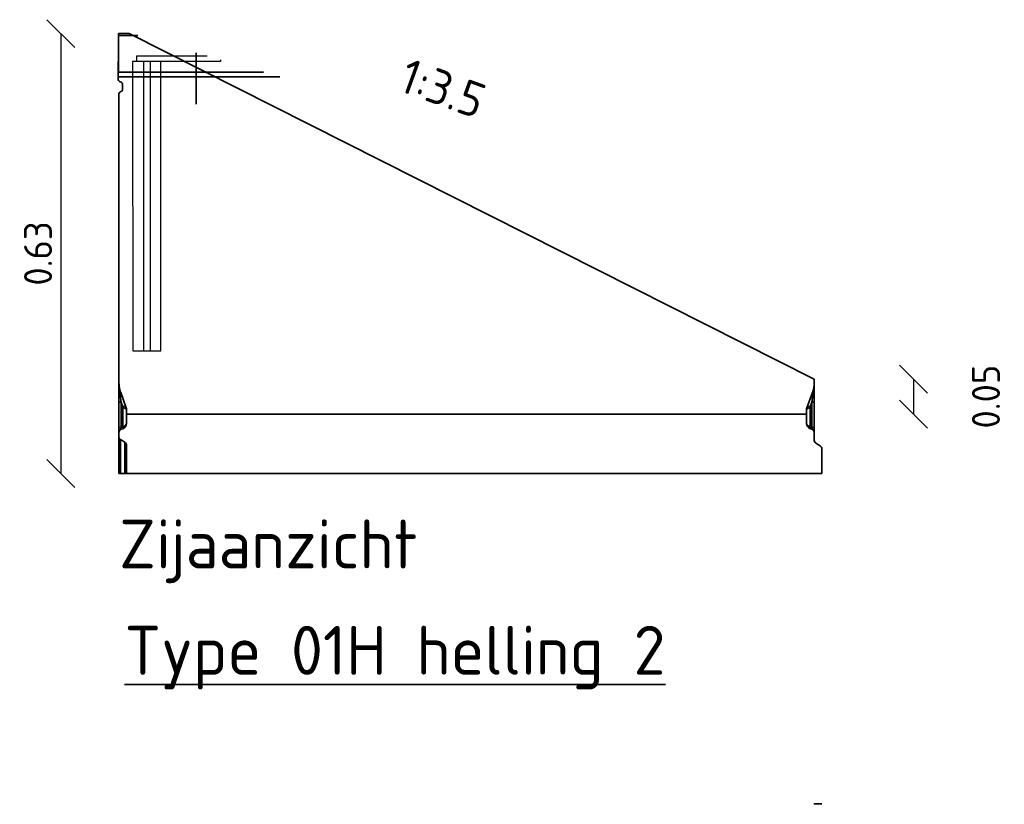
# Model space of a CAD drawing. Header units: metres. Extents: x 2158 to 2361, y 3646 to 3696.
# Tile 22 of 44: x 2209.53 to 2210.94, y 3658.47 to 3659.59. Entities that reach past the tile are written whole.
import ezdxf

# ---------------------------------------------------------------- set-up
doc = ezdxf.new("R2010")
doc.units = ezdxf.units.M
doc.header["$LTSCALE"] = 5
for name, color, linetype, lineweight in [('N-WE-RI-HWA_GOOT_LIJNGOOT-G gesloten', 1, 'Continuous', 35), ('N-WE-RI-HWA_GOOT_rooster-G', 10, 'Continuous', 25), ('X-XX-AL-T25', 7, 'Continuous', 25), ('X-XX-AL-VERWIJZING_DOORSNEDE-T35', 50, 'Continuous', 35)]:
    doc.layers.add(name, color=color, linetype=linetype, lineweight=lineweight)
doc.layers.add('TM00_MAATVOERING', color=1, linetype='Continuous')
doc.styles.add('NLCS-ISO', font='NLCS-ISO.ttf')
doc.styles.add('NLCS-ISO-M20-T25', font='NLCS-ISO.ttf', dxfattribs={"height": 0.05})
doc.styles.add('NLCS-ISO-M20-T35', font='NLCS-ISO.ttf', dxfattribs={"height": 0.07})
doc.dimstyles.new('NLCS RODOR-DIM-020$0', dxfattribs={"dimscale": 0.02, "dimtxt": 2, "dimasz": 2, "dimexe": 1.25, "dimexo": 0.625, "dimtad": 1, "dimzin": 1, "dimdsep": 46, "dimtxsty": 'NLCS-ISO', "dimblk": 'OBLIQUE', "dimcen": 0, "dimse1": 1, "dimse2": 1, "dimclrd": 256, "dimclre": 1, "dimclrt": 256, "dimadec": 0, "dimazin": 0, "dimtfac": 1, "dimtmove": 2, "dimatfit": 3, "dimfxl": 1, "dimtolj": 1, "dimtzin": 0, "dimlwd": -1, "dimlwe": -1, "dimarcsym": 0})

# ---------------------------------------------------------------- blocks, each defined once
blk = doc.blocks.new('_Oblique')
at = {"color": 0, "linetype": 'ByBlock', "lineweight": -2}
blk.add_line((-0.5, -0.5), (0.5, 0.5), dxfattribs=at)
blk = doc.blocks.new('*D59')
at = {"layer": 'Defpoints', "color": 0, "transparency": 16777216}
for p in [(2209.6712, 3659.5739), (2209.5884, 3658.9439), (2209.6827, 3658.9439)]:
    blk.add_point(p, dxfattribs=at)
at = {"layer": 'TM00_MAATVOERING', "transparency": 16777216}
blk.add_line((2209.5884, 3659.5739), (2209.5884, 3658.9439), dxfattribs=at)
at = {"layer": 'TM00_MAATVOERING', "transparency": 16777216, "xscale": 0.04, "yscale": 0.04, "zscale": 0.04}
for p, rotation in [((2209.5884, 3659.5739), 90), ((2209.5884, 3658.9439), 270)]:
    blk.add_blockref('_Oblique', p, dxfattribs=dict(at, rotation=rotation))
at = {"layer": 'TM00_MAATVOERING', "transparency": 16777216, "insert": (2209.5559, 3659.2589), "char_height": 0.04, "attachment_point": 5, "rotation": 90, "style": 'NLCS-ISO'}
blk.add_mtext('\\A1;0.63', dxfattribs=at)
blk = doc.blocks.new('*D60')
at = {"layer": 'Defpoints', "color": 0, "transparency": 16777216}
for p in [(2210.6677, 3659.0789), (2210.6567, 3659.0289), (2210.81, 3659.0289)]:
    blk.add_point(p, dxfattribs=at)
at = {"layer": 'TM00_MAATVOERING', "transparency": 16777216}
blk.add_line((2210.81, 3659.0789), (2210.81, 3659.0289), dxfattribs=at)
at = {"layer": 'TM00_MAATVOERING', "transparency": 16777216, "xscale": 0.04, "yscale": 0.04, "zscale": 0.04}
for p, rotation in [((2210.81, 3659.0789), 90), ((2210.81, 3659.0289), 270)]:
    blk.add_blockref('_Oblique', p, dxfattribs=dict(at, rotation=rotation))
at = {"layer": 'TM00_MAATVOERING', "transparency": 16777216, "insert": (2210.9138, 3659.0539), "char_height": 0.04, "attachment_point": 5, "rotation": 90, "style": 'NLCS-ISO'}
blk.add_mtext('\\A1;0.05', dxfattribs=at)

msp = doc.modelspace()

# ---------------------------------------------------------------- linework, layer by layer
at = {"layer": 'N-WE-RI-HWA_GOOT_LIJNGOOT-G gesloten'}
for p, q in [((2209.6712, 3659.5739), (2209.6862, 3659.5739)), ((2209.6712, 3659.5713), (2209.6712, 3659.5739)), ((2209.699, 3659.5713), (2209.6712, 3659.5713)), ((2209.6712, 3659.5189), (2209.6712, 3659.5713)), ((2209.7822, 3659.5464), (2209.7822, 3659.473)), ((2209.6712, 3659.5339), (2209.6707, 3659.5339)), ((2209.6707, 3659.5189), (2209.6707, 3659.5339)), ((2209.6707, 3659.5189), (2209.8787, 3659.5189)), ((2209.6707, 3659.5122), (2209.6707, 3659.5189)), ((2209.6707, 3659.5122), (2209.9022, 3659.5122)), ((2209.6707, 3659.5089), (2209.6707, 3659.5122)), ((2209.6757, 3659.5037), (2209.6727, 3659.5054)), ((2209.6737, 3659.4904), (2209.6757, 3659.4915)), ((2209.6767, 3659.4933), (2209.6767, 3659.5019)), ((2209.6717, 3659.0746), (2209.6717, 3659.4869)), ((2209.6717, 3659.0746), (2209.6717, 3659.0594)), ((2210.6677, 3659.0746), (2210.6677, 3659.0789)), ((2210.6677, 3659.0746), (2210.6677, 3659.0594)), ((2209.6717, 3659.0594), (2209.6717, 3659.0459)), ((2209.6822, 3659.0379), (2209.6744, 3659.0596)), ((2210.6572, 3659.0379), (2210.6651, 3659.0596)), ((2210.6677, 3659.0594), (2210.6677, 3659.0459)), ((2209.675, 3659.0459), (2209.6717, 3659.0459)), ((2209.6717, 3659.0459), (2209.6717, 3659.0099)), ((2209.675, 3659.0459), (2209.6775, 3659.0392)), ((2209.675, 3659.0099), (2209.675, 3659.0459)), ((2209.6775, 3659.0392), (2209.6822, 3659.0359)), ((2209.6775, 3659.0392), (2209.6775, 3659.0108)), ((2210.662, 3659.0392), (2210.6572, 3659.0359)), ((2210.6644, 3659.0459), (2210.662, 3659.0392)), ((2210.662, 3659.0392), (2210.662, 3659.0108)), ((2210.6644, 3659.0099), (2210.6644, 3659.0459)), ((2210.6644, 3659.0459), (2210.6677, 3659.0459)), ((2210.6677, 3659.0459), (2210.6677, 3659.0099)), ((2209.6827, 3659.0155), (2209.6827, 3659.0352)), ((2209.6827, 3659.0289), (2210.6567, 3659.0289)), ((2210.6567, 3659.0155), (2210.6567, 3659.0352)), ((2209.6775, 3659.0108), (2209.675, 3659.0099)), ((2210.662, 3659.0108), (2210.6644, 3659.0099)), ((2209.675, 3659.0099), (2209.6717, 3659.0099)), ((2209.6717, 3659.0099), (2209.6717, 3659.0024)), ((2209.6717, 3658.9975), (2209.6717, 3659.0024)), ((2209.6717, 3658.9975), (2209.6717, 3658.9439)), ((2209.675, 3659.0071), (2209.6775, 3659.008)), ((2210.6644, 3659.0071), (2210.662, 3659.008)), ((2210.6644, 3659.0099), (2210.6677, 3659.0099)), ((2210.6677, 3659.0099), (2210.6677, 3659.0024)), ((2210.6677, 3658.9925), (2210.6677, 3659.0024)), ((2209.6803, 3658.9885), (2209.6741, 3658.9924)), ((2209.6741, 3658.9439), (2209.6741, 3658.9924)), ((2209.6803, 3658.9885), (2209.6803, 3658.9439)), ((2209.6827, 3658.9833), (2209.6827, 3658.9439)), ((2210.6763, 3658.9835), (2210.6701, 3658.9874)), ((2210.6787, 3658.9439), (2210.6787, 3658.9783)), ((2209.6717, 3658.9439), (2209.6741, 3658.9439)), ((2209.6803, 3658.9439), (2209.6741, 3658.9439)), ((2209.6803, 3658.9439), (2209.6827, 3658.9439)), ((2209.6827, 3658.9439), (2210.6787, 3658.9439)), ((2210.6677, 3658.4705), (2210.6677, 3658.4704)), ((2210.6677, 3658.4699), (2210.6677, 3658.4704)), ((2210.6763, 3658.4705), (2210.6701, 3658.4705)), ((2210.6787, 3658.4708), (2210.6787, 3658.4706))]:
    msp.add_line(p, q, dxfattribs=at)
at = {"layer": 'N-WE-RI-HWA_GOOT_LIJNGOOT-G gesloten', "ltscale": 0.1}
msp.add_line((2209.6862, 3659.5739), (2210.6677, 3659.0789), dxfattribs=at)
at = {"layer": 'N-WE-RI-HWA_GOOT_LIJNGOOT-G gesloten', "flags": 128}
for points in [[(2209.6731, 3659.0586), (2209.6728, 3659.0586), (2209.6725, 3659.0587), (2209.6723, 3659.0589), (2209.6721, 3659.059), (2209.6719, 3659.0591), (2209.6718, 3659.0592), (2209.6717, 3659.0593), (2209.6717, 3659.0594)], [(2210.6663, 3659.0586), (2210.6667, 3659.0586), (2210.6669, 3659.0587), (2210.6672, 3659.0589), (2210.6674, 3659.059), (2210.6675, 3659.0591), (2210.6676, 3659.0592), (2210.6677, 3659.0593), (2210.6677, 3659.0594)], [(2209.6775, 3659.008), (2209.6776, 3659.0081), (2209.6777, 3659.0083), (2209.6778, 3659.0085), (2209.6778, 3659.0089), (2209.6778, 3659.0093), (2209.6777, 3659.0098), (2209.6776, 3659.0103), (2209.6775, 3659.0108)], [(2210.662, 3659.008), (2210.6618, 3659.0081), (2210.6617, 3659.0083), (2210.6617, 3659.0085), (2210.6616, 3659.0089), (2210.6617, 3659.0093), (2210.6617, 3659.0098), (2210.6618, 3659.0103), (2210.662, 3659.0108)]]:
    msp.add_lwpolyline(points, dxfattribs=at)
at = {"layer": 'N-WE-RI-HWA_GOOT_LIJNGOOT-G gesloten'}
for centre, radius, start, end in [((2209.6747, 3659.5089), 0.004, 180, 240), ((2209.6747, 3659.5019), 0.002, 0, 60), ((2209.6757, 3659.4869), 0.004, 120, 180), ((2209.6747, 3659.4933), 0.002, 300, 0), ((2209.7157, 3659.0746), 0.044, 180, 200), ((2209.771, 3659.075), 0.0992, 180.2295, 189.5361), ((2210.6237, 3659.0746), 0.044, 340, 0), ((2210.5685, 3659.075), 0.0992, 350.4639, 359.7705), ((2209.6725, 3659.0607), 0.00221, 286.2792, 329.3379), ((2210.667, 3659.0607), 0.00221, 210.6621, 253.7208), ((2209.6756, 3659.0467), 0.00773, 284.2784, 315.2826), ((2210.6639, 3659.0467), 0.00773, 224.7174, 255.7216), ((2209.6747, 3659.0352), 0.008, 0, 20), ((2209.6793, 3659.0369), 0.00314, 340.9406, 19.0594), ((2210.6647, 3659.0352), 0.008, 160, 180), ((2210.6602, 3659.0369), 0.00314, 160.9406, 199.0594), ((2209.6747, 3659.0155), 0.008, 290, 0), ((2210.6647, 3659.0155), 0.008, 180, 250), ((2209.6767, 3659.0024), 0.005, 110, 180), ((2210.6627, 3659.0024), 0.005, 0, 70)]:
    msp.add_arc(centre, radius, start, end, dxfattribs=at)
at = {"layer": 'N-WE-RI-HWA_GOOT_LIJNGOOT-G gesloten', "extrusion": (0, 0, -1)}
for centre, major_axis, ratio, start_param, end_param in [((2209.6767, 3659.0356), (-0.0047, 0.0305), 0.003902, 5.05925, 5.568597), ((2210.6627, 3659.0356), (0.0047, 0.0305), 0.003902, 0.714588, 1.223935), ((2209.6747, 3659.0352), (-0.008, 0), 0.25, 2.792527, 3.141593), ((2210.6647, 3659.0352), (-0.008, 0), 0.25, 0, 0.349066), ((2209.6747, 3659.0155), (-0.008, 0), 0.625, 3.141593, 4.363323), ((2210.6647, 3659.0155), (-0.008, 0), 0.625, 5.061455, 6.283185), ((2209.6757, 3658.9975), (0, 0.00564), 0.709579, 3.560472, 4.712389), ((2209.6767, 3659.0109), (0.00207, 0.00382), 0.257571, 2.859033, 4.312583), ((2210.6627, 3659.0109), (-0.00207, 0.00382), 0.257571, 1.970603, 3.424153), ((2209.6787, 3658.9833), (0, 0.00564), 0.709579, 0.418879, 1.570796), ((2210.6717, 3658.9925), (0, 0.00564), 0.709579, 3.560472, 4.712389), ((2210.6747, 3658.9783), (0, 0.00564), 0.709579, 0.418879, 1.570796), ((2210.6717, 3658.4705), (-0.004, 0), 0.009839, 0, 1.151917), ((2210.6747, 3658.4706), (-0.004, 0), 0.009839, 3.141593, 4.29351)]:
    msp.add_ellipse(centre, major_axis=major_axis, ratio=ratio, start_param=start_param, end_param=end_param, dxfattribs=at)
at = {"layer": 'N-WE-RI-HWA_GOOT_rooster-G', "ltscale": 2}
msp.add_lwpolyline([(2209.6912, 3659.5339), (2209.6918, 3659.1194), (2209.7318, 3659.1194), (2209.7318, 3659.5339)], close=True, dxfattribs=at)
msp.add_lwpolyline([(2209.8174, 3659.5364), (2209.8174, 3659.5339), (2209.6974, 3659.5339), (2209.6974, 3659.5419), (2209.7982, 3659.5419)], dxfattribs=at)
at = {"layer": 'N-WE-RI-HWA_GOOT_rooster-G'}
msp.add_lwpolyline([(2209.7118, 3659.1194), (2209.7168, 3659.1194), (2209.7168, 3659.5339), (2209.7068, 3659.5339), (2209.7068, 3659.1194)], close=True, dxfattribs=at)

# ---------------------------------------------------------------- texts
at = {"layer": 'X-XX-AL-T25', "insert": (2210.0871, 3659.5397), "char_height": 0.05, "attachment_point": 1, "rotation": 340.1101, "style": 'NLCS-ISO-M20-T25'}
msp.add_mtext_dynamic_manual_height_columns('1:3.5', width=0.637058, gutter_width=0.625, heights=[0], dxfattribs=at)
at = {"layer": 'X-XX-AL-VERWIJZING_DOORSNEDE-T35', "ltscale": 0.2, "char_height": 0.07, "attachment_point": 1, "style": 'NLCS-ISO-M20-T35'}
for s, width, gutter_width, heights, insert in [('Zijaanzicht', 0.586926, 0.35, [0], (2209.672, 3658.8778)), ('{\\LType 01H helling 2}\\P ', 1.380215, 0.3134, [0.2782], (2209.6797, 3658.7255))]:
    msp.add_mtext_dynamic_manual_height_columns(s, width=width, gutter_width=gutter_width, heights=heights, dxfattribs=dict(at, insert=insert))

# ---------------------------------------------------------------- dimensions: what is measured, and where the dimension line sits
at = {"layer": 'TM00_MAATVOERING'}
for base, p1, p2, picture, middle in [((2209.5884, 3658.9439), (2209.6712, 3659.5739), (2209.6827, 3658.9439), '*D59', (2209.5559, 3659.2589)), ((2210.81, 3659.0289), (2210.6677, 3659.0789), (2210.6567, 3659.0289), '*D60', (2210.9138, 3659.0539))]:
    dim = msp.add_linear_dim(base=base, p1=p1, p2=p2, angle=90, dimstyle='NLCS RODOR-DIM-020$0', dxfattribs=at)
    dim.commit()
    dim.dimension.update_dxf_attribs({"geometry": picture, "text_midpoint": middle})

doc.saveas('drawing.dxf')
